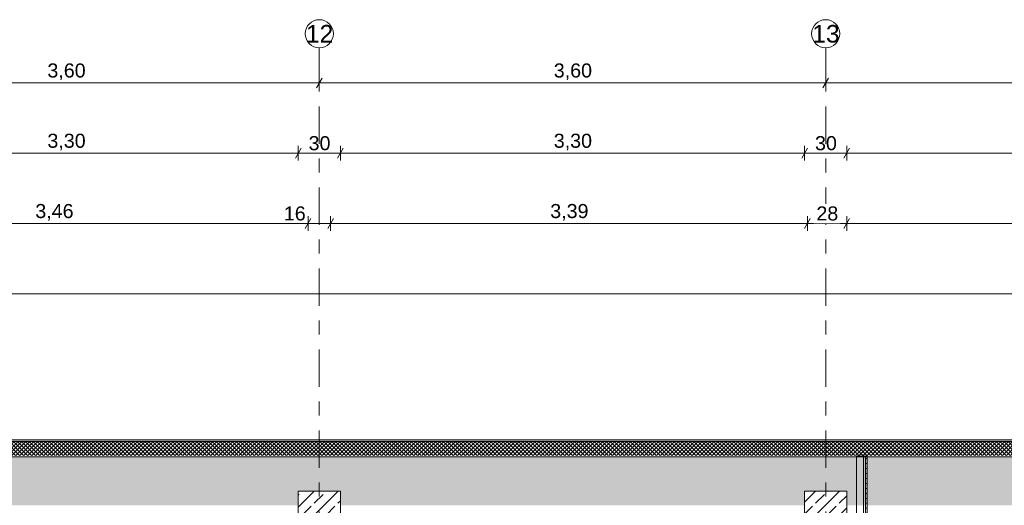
# Model space of a CAD drawing. Header units: metres. Extents: x -3.6 to 84.5, y -11 to 16.8.
# Tile 58 of 78: x 38 to 45, y 13.4 to 16.8. Entities that reach past the tile are written whole.
import ezdxf

# ---------------------------------------------------------------- set-up
doc = ezdxf.new("R2010")
doc.units = ezdxf.units.M
doc.header["$MEASUREMENT"] = 0
doc.linetypes.add('Strichlinie doppelt', pattern=[0.546806, 0.264583, -0.105833, 0.070556, -0.105833])
doc.linetypes.add('Wipeout_Contour', pattern=[1, 0, -1])
for name, color, linetype in [('152 - Bemaßung_ Beschriftung.Ausbau', 7, 'Continuous'), ('451 - Universal.Achsen Raster', 7, 'Continuous'), ('603 - Struktur.Bodenplatte_ Decke Roh', 7, 'Continuous'), ('604 - Struktur.Wand Aussen', 7, 'Continuous'), ('606 - Struktur.Wand Innen Ausbau', 7, 'Continuous'), ('607 - Struktur.Stütze', 7, 'Continuous')]:
    doc.layers.add(name, color=color, linetype=linetype)
doc.styles.add('ERSTELLTER_STIL_2', font='txt')
doc.dimstyles.new('ERSTELLTER_STIL__1', dxfattribs={"dimtxt": 0.1, "dimasz": 0.0532, "dimexe": 0.18, "dimexo": 0.0625, "dimgap": 0, "dimtad": 1, "dimtih": 1, "dimtoh": 1, "dimzin": 0, "dimdsep": 46, "dimtxsty": 'ERSTELLTER_STIL_2', "dimblk": 'ARROWHEAD_2', "dimblk1": 'ARROWHEAD_2', "dimblk2": 'ARROWHEAD_2', "dimcen": 0.09, "dimse1": 1, "dimse2": 1, "dimclrd": 7, "dimclre": 7, "dimclrt": 7, "dimazin": 0, "dimtfac": 1, "dimtdec": 4, "dimtmove": 0, "dimatfit": 3, "dimfxl": 1, "dimtolj": 1, "dimtzin": 0, "dimarcsym": 0})
doc.dimstyles.new('ERSTELLTER_STIL__11', dxfattribs={"dimtxt": 0.1, "dimasz": 0.0532, "dimexe": 0.18, "dimexo": 0.0625, "dimgap": 0, "dimtad": 1, "dimtih": 1, "dimtoh": 1, "dimzin": 0, "dimdsep": 46, "dimtxsty": 'ERSTELLTER_STIL_2', "dimblk": 'ARROWHEAD_2', "dimblk1": 'ARROWHEAD_2', "dimblk2": 'ARROWHEAD_2', "dimcen": 0.09, "dimse1": 1, "dimse2": 1, "dimclrd": 256, "dimclre": 256, "dimclrt": 256, "dimazin": 0, "dimtfac": 1, "dimtdec": 4, "dimtmove": 0, "dimatfit": 3, "dimfxl": 1, "dimtolj": 1, "dimtzin": 0, "dimarcsym": 0})
pattern_1 = [(45, (0, 0), (-0.0848528, 0.0848528), []), (45, (-0.04243, 0.04243), (-0.0848528, 0.0848528), [0.09, -0.03])]
pattern_2 = [(45, (0, 0), (-0.01767767, 0.01767767), [0, -0.025])]

# ---------------------------------------------------------------- blocks, each defined once
blk = doc.blocks.new('*D42')
at = {"layer": '152 - Bemaßung_ Beschriftung.Ausbau', "color": 160, "linetype": 'Continuous', "lineweight": 5, "true_color": 0x3232ff}
for p, q in [((36.5502, 16.39), (36.5098, 16.32)), ((36.53, 16.3025), (36.53, 16.4075)), ((40.1502, 16.39), (40.1098, 16.32)), ((40.13, 16.3025), (40.13, 16.4075)), ((36.53, 16.355), (40.13, 16.355))]:
    blk.add_line(p, q, dxfattribs=at)
at = {"layer": '152 - Bemaßung_ Beschriftung.Ausbau', "color": 160, "lineweight": 5, "true_color": 0x3232ff, "insert": (38.197, 16.375), "char_height": 0.1, "attachment_point": 7, "style": 'ERSTELLTER_STIL_2'}
blk.add_mtext('\\A1;{\\pql;\\fArial|b0|i0|c0|p38;3,60}', dxfattribs=at)
blk = doc.blocks.new('ARROWHEAD_2')
at = {"color": 0, "linetype": 'Continuous', "lineweight": 0}
for p, q in [((0, 0), (-1, 0)), ((-0.38, -0.66), (0.38, 0.66))]:
    blk.add_line(p, q, dxfattribs=at)
blk = doc.blocks.new('*D43')
at = {"layer": '152 - Bemaßung_ Beschriftung.Ausbau', "color": 160, "linetype": 'Continuous', "lineweight": 5, "true_color": 0x3232ff}
for p, q in [((40.1502, 16.39), (40.1098, 16.32)), ((40.13, 16.3025), (40.13, 16.4075)), ((43.7502, 16.39), (43.7098, 16.32)), ((43.73, 16.3025), (43.73, 16.4075)), ((40.13, 16.355), (43.73, 16.355))]:
    blk.add_line(p, q, dxfattribs=at)
at = {"layer": '152 - Bemaßung_ Beschriftung.Ausbau', "color": 160, "lineweight": 5, "true_color": 0x3232ff, "insert": (41.797, 16.375), "char_height": 0.1, "attachment_point": 7, "style": 'ERSTELLTER_STIL_2'}
blk.add_mtext('\\A1;{\\pql;\\fArial|b0|i0|c0|p38;3,60}', dxfattribs=at)
blk = doc.blocks.new('*D44')
at = {"layer": '152 - Bemaßung_ Beschriftung.Ausbau', "color": 160, "linetype": 'Continuous', "lineweight": 5, "true_color": 0x3232ff}
for p, q in [((43.7502, 16.39), (43.7098, 16.32)), ((43.73, 16.3025), (43.73, 16.4075)), ((47.3502, 16.39), (47.3098, 16.32)), ((47.33, 16.3025), (47.33, 16.4075)), ((43.73, 16.355), (47.33, 16.355))]:
    blk.add_line(p, q, dxfattribs=at)
at = {"layer": '152 - Bemaßung_ Beschriftung.Ausbau', "color": 160, "lineweight": 5, "true_color": 0x3232ff, "insert": (45.397, 16.375), "char_height": 0.1, "attachment_point": 7, "style": 'ERSTELLTER_STIL_2'}
blk.add_mtext('\\A1;{\\pql;\\fArial|b0|i0|c0|p38;3,60}', dxfattribs=at)
blk = doc.blocks.new('*D161')
at = {"layer": '152 - Bemaßung_ Beschriftung.Ausbau', "color": 7, "linetype": 'Continuous', "lineweight": 5}
for p, q in [((36.68, 15.8025), (36.68, 15.9075)), ((39.98, 15.8025), (39.98, 15.9075)), ((36.7002, 15.89), (36.6598, 15.82)), ((36.68, 15.855), (39.98, 15.855)), ((40.0002, 15.89), (39.9598, 15.82))]:
    blk.add_line(p, q, dxfattribs=at)
at = {"layer": '152 - Bemaßung_ Beschriftung.Ausbau', "color": 7, "lineweight": 5, "insert": (38.197, 15.875), "char_height": 0.1, "attachment_point": 7, "style": 'ERSTELLTER_STIL_2'}
blk.add_mtext('\\A1;{\\pql;\\fArial|b0|i0|c0|p38;3,30}', dxfattribs=at)
blk = doc.blocks.new('*D162')
at = {"layer": '152 - Bemaßung_ Beschriftung.Ausbau', "color": 7, "linetype": 'Continuous', "lineweight": 5}
for p, q in [((39.98, 15.8025), (39.98, 15.9075)), ((40.28, 15.8025), (40.28, 15.9075)), ((40.0002, 15.89), (39.9598, 15.82)), ((39.98, 15.855), (40.28, 15.855)), ((40.3002, 15.89), (40.2598, 15.82))]:
    blk.add_line(p, q, dxfattribs=at)
at = {"layer": '152 - Bemaßung_ Beschriftung.Ausbau', "color": 7, "lineweight": 5, "insert": (40.0541, 15.875), "char_height": 0.1, "attachment_point": 7, "style": 'ERSTELLTER_STIL_2'}
blk.add_mtext('\\A1;{\\pql;\\fArial|b0|i0|c0|p38;30}', dxfattribs=at)
blk = doc.blocks.new('*D163')
at = {"layer": '152 - Bemaßung_ Beschriftung.Ausbau', "color": 7, "linetype": 'Continuous', "lineweight": 5}
for p, q in [((40.28, 15.8025), (40.28, 15.9075)), ((43.58, 15.8025), (43.58, 15.9075)), ((40.3002, 15.89), (40.2598, 15.82)), ((40.28, 15.855), (43.58, 15.855)), ((43.6002, 15.89), (43.5598, 15.82))]:
    blk.add_line(p, q, dxfattribs=at)
at = {"layer": '152 - Bemaßung_ Beschriftung.Ausbau', "color": 7, "lineweight": 5, "insert": (41.797, 15.875), "char_height": 0.1, "attachment_point": 7, "style": 'ERSTELLTER_STIL_2'}
blk.add_mtext('\\A1;{\\pql;\\fArial|b0|i0|c0|p38;3,30}', dxfattribs=at)
blk = doc.blocks.new('*D164')
at = {"layer": '152 - Bemaßung_ Beschriftung.Ausbau', "color": 7, "linetype": 'Continuous', "lineweight": 5}
for p, q in [((43.58, 15.8025), (43.58, 15.9075)), ((43.88, 15.8025), (43.88, 15.9075)), ((43.6002, 15.89), (43.5598, 15.82)), ((43.58, 15.855), (43.88, 15.855)), ((43.9002, 15.89), (43.8598, 15.82))]:
    blk.add_line(p, q, dxfattribs=at)
at = {"layer": '152 - Bemaßung_ Beschriftung.Ausbau', "color": 7, "lineweight": 5, "insert": (43.6541, 15.875), "char_height": 0.1, "attachment_point": 7, "style": 'ERSTELLTER_STIL_2'}
blk.add_mtext('\\A1;{\\pql;\\fArial|b0|i0|c0|p38;30}', dxfattribs=at)
blk = doc.blocks.new('*D165')
at = {"layer": '152 - Bemaßung_ Beschriftung.Ausbau', "color": 7, "linetype": 'Continuous', "lineweight": 5}
for p, q in [((43.88, 15.8025), (43.88, 15.9075)), ((47.18, 15.8025), (47.18, 15.9075)), ((43.9002, 15.89), (43.8598, 15.82)), ((43.88, 15.855), (47.18, 15.855)), ((47.2002, 15.89), (47.1598, 15.82))]:
    blk.add_line(p, q, dxfattribs=at)
at = {"layer": '152 - Bemaßung_ Beschriftung.Ausbau', "color": 7, "lineweight": 5, "insert": (45.397, 15.875), "char_height": 0.1, "attachment_point": 7, "style": 'ERSTELLTER_STIL_2'}
blk.add_mtext('\\A1;{\\pql;\\fArial|b0|i0|c0|p38;3,30}', dxfattribs=at)
blk = doc.blocks.new('*D182')
at = {"layer": '152 - Bemaßung_ Beschriftung.Ausbau', "color": 7, "linetype": 'Continuous', "lineweight": 5}
for p, q in [((32.1702, 14.89), (32.1298, 14.82)), ((32.15, 14.8025), (32.15, 14.9075)), ((32.15, 14.855), (62.275, 14.855)), ((62.2952, 14.89), (62.2548, 14.82)), ((62.275, 14.8025), (62.275, 14.9075))]:
    blk.add_line(p, q, dxfattribs=at)
at = {"layer": '152 - Bemaßung_ Beschriftung.Ausbau', "color": 7, "lineweight": 5, "char_height": 0.1, "attachment_point": 7, "style": 'ERSTELLTER_STIL_2'}
for s, insert in [('\\A1;{\\pql;\\fArial|b0|i0|c0|p38;30,12\\fArial|b0|i0|c0|p38;\\A1{\\H.66x;\\S5^  ;}}', (47.0165, 14.8556)), ('\\A1;{\\pql;\\fArial|b0|i0|c0|p38;11}', (62.2663, 14.8645))]:
    blk.add_mtext(s, dxfattribs=dict(at, insert=insert))
blk = doc.blocks.new('*D268')
at = {"layer": '152 - Bemaßung_ Beschriftung.Ausbau', "color": 7, "linetype": 'Continuous', "lineweight": 5}
for p, q in [((36.59, 15.3025), (36.59, 15.4075)), ((40.05, 15.3025), (40.05, 15.4075)), ((36.6102, 15.39), (36.5698, 15.32)), ((36.59, 15.355), (40.05, 15.355)), ((40.0702, 15.39), (40.0298, 15.32))]:
    blk.add_line(p, q, dxfattribs=at)
at = {"layer": '152 - Bemaßung_ Beschriftung.Ausbau', "color": 7, "lineweight": 5, "char_height": 0.1, "attachment_point": 7, "style": 'ERSTELLTER_STIL_2'}
for s, insert in [('\\A1;{\\pql;\\fArial|b0|i0|c0|p38;3,46}', (38.1111, 15.375)), ('\\A1;{\\pql;\\fArial|b0|i0|c0|p38;16}', (39.878, 15.375))]:
    blk.add_mtext(s, dxfattribs=dict(at, insert=insert))
blk = doc.blocks.new('*D269')
at = {"layer": '152 - Bemaßung_ Beschriftung.Ausbau', "color": 7, "linetype": 'Continuous', "lineweight": 5}
for p, q in [((40.05, 15.3025), (40.05, 15.4075)), ((40.21, 15.3025), (40.21, 15.4075)), ((40.0702, 15.39), (40.0298, 15.32)), ((40.05, 15.355), (40.21, 15.355)), ((40.2302, 15.39), (40.1898, 15.32))]:
    blk.add_line(p, q, dxfattribs=at)
blk = doc.blocks.new('*D270')
at = {"layer": '152 - Bemaßung_ Beschriftung.Ausbau', "color": 7, "linetype": 'Continuous', "lineweight": 5}
for p, q in [((40.21, 15.3025), (40.21, 15.4075)), ((43.6, 15.3025), (43.6, 15.4075)), ((40.2302, 15.39), (40.1898, 15.32)), ((40.21, 15.355), (43.6, 15.355)), ((43.6202, 15.39), (43.5798, 15.32))]:
    blk.add_line(p, q, dxfattribs=at)
at = {"layer": '152 - Bemaßung_ Beschriftung.Ausbau', "color": 7, "lineweight": 5, "insert": (41.772, 15.375), "char_height": 0.1, "attachment_point": 7, "style": 'ERSTELLTER_STIL_2'}
blk.add_mtext('\\A1;{\\pql;\\fArial|b0|i0|c0|p38;3,39}', dxfattribs=at)
blk = doc.blocks.new('*D271')
at = {"layer": '152 - Bemaßung_ Beschriftung.Ausbau', "color": 7, "linetype": 'Continuous', "lineweight": 5}
for p, q in [((43.6, 15.3025), (43.6, 15.4075)), ((43.88, 15.3025), (43.88, 15.4075)), ((43.6202, 15.39), (43.5798, 15.32)), ((43.6, 15.355), (43.88, 15.355)), ((43.9002, 15.39), (43.8598, 15.32))]:
    blk.add_line(p, q, dxfattribs=at)
at = {"color": 254, "linetype": 'Wipeout_Contour', "lineweight": 0, "ltscale": 185.52935}
blk.add_wipeout([(43.6454, 15.3563), (43.8346, 15.3563), (43.8346, 15.4938), (43.6454, 15.4938)], dxfattribs=at).dxf.layer = '152 - Bemaßung_ Beschriftung.Ausbau'
at = {"layer": '152 - Bemaßung_ Beschriftung.Ausbau', "color": 7, "lineweight": 5, "insert": (43.6641, 15.375), "char_height": 0.1, "attachment_point": 7, "style": 'ERSTELLTER_STIL_2'}
blk.add_mtext('\\A1;{\\pql;\\fArial|b0|i0|c0|p38;28}', dxfattribs=at)
blk = doc.blocks.new('*D272')
at = {"layer": '152 - Bemaßung_ Beschriftung.Ausbau', "color": 7, "linetype": 'Continuous', "lineweight": 5}
for p, q in [((43.88, 15.3025), (43.88, 15.4075)), ((47.26, 15.3025), (47.26, 15.4075)), ((43.9002, 15.39), (43.8598, 15.32)), ((43.88, 15.355), (47.26, 15.355)), ((47.2802, 15.39), (47.2398, 15.32))]:
    blk.add_line(p, q, dxfattribs=at)
at = {"layer": '152 - Bemaßung_ Beschriftung.Ausbau', "color": 7, "lineweight": 5, "char_height": 0.1, "attachment_point": 7, "style": 'ERSTELLTER_STIL_2'}
for s, insert in [('\\A1;{\\pql;\\fArial|b0|i0|c0|p38;3,38}', (45.3611, 15.375)), ('\\A1;{\\pql;\\fArial|b0|i0|c0|p38;15}', (47.088, 15.375))]:
    blk.add_mtext(s, dxfattribs=dict(at, insert=insert))

msp = doc.modelspace()

# ---------------------------------------------------------------- hatches: boundary and pattern name
at = {"layer": '604 - Struktur.Wand Aussen', "linetype": 'Continuous', "lineweight": 0, "true_color": 0x000000}
h = msp.add_hatch(dxfattribs=at)
h.set_pattern_fill('Verputz_0001', color=18, style=0, pattern_type=2)
h.set_pattern_definition([(0, (0, 0), (0, 0.08660254), [0, -0.05]), (0, (0.025, 0.0433), (0, 0.08660254), [0, -0.05])])
h.paths.add_polyline_path([(47.33, 13.815), (32.93, 13.815), (32.93, 13.805), (47.33, 13.805)])
h = msp.add_hatch(dxfattribs=at)
h.set_pattern_fill('Dämmung__hart_2_0001', color=18, style=0, pattern_type=2)
h.set_pattern_definition([(225, (0, 0), (-0.014142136, 0.014142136), []), (315, (0, 0), (0.014142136, 0.014142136), [])])
h.paths.add_polyline_path([(47.33, 13.805), (32.93, 13.805), (32.93, 13.705), (47.33, 13.705)])
h = msp.add_hatch(dxfattribs=at)
h.set_pattern_fill('Beton__Stahlbeton_0001', color=18, style=0, pattern_type=2)
h.set_pattern_definition(pattern_1)
h.paths.add_polyline_path([(32.93, 13.45), (33.08, 13.45), (33.08, 13.35), (36.38, 13.35), (36.38, 13.45), (36.68, 13.45), (36.68, 13.35), (39.98, 13.35), (39.98, 13.45), (40.28, 13.45), (40.28, 13.35), (43.58, 13.35), (43.58, 13.45), (43.88, 13.45), (43.88, 13.35), (47.18, 13.35), (47.18, 13.45), (47.33, 13.45), (47.33, 13.695), (32.93, 13.695)])
at = {"layer": '606 - Struktur.Wand Innen Ausbau', "linetype": 'Continuous', "lineweight": 0, "true_color": 0x000000}
h = msp.add_hatch(dxfattribs=at)
h.set_pattern_fill('Gips_0001', color=18, style=0, pattern_type=2)
h.set_pattern_definition(pattern_2)
h.paths.add_polyline_path([(44.0123, 13.025), (44.0123, 13.7), (43.9998, 13.7), (43.9998, 13.025)])
h = msp.add_hatch(dxfattribs=at)
h.set_pattern_fill('Gips_0001', color=18, style=0, pattern_type=2)
h.set_pattern_definition(pattern_2)
h.paths.add_polyline_path([(44.0248, 13.0125), (44.0248, 13.7), (44.0123, 13.7), (44.0123, 13.0125)])
at = {"layer": '607 - Struktur.Stütze', "linetype": 'Continuous', "lineweight": 0, "true_color": 0x000000}
h = msp.add_hatch(dxfattribs=at)
h.set_pattern_fill('Beton__Stahlbeton_0001', color=18, style=0, pattern_type=2)
h.set_pattern_definition(pattern_1)
h.paths.add_polyline_path([(39.98, 13), (40.28, 13), (40.28, 13.45), (39.98, 13.45)])
h = msp.add_hatch(dxfattribs=at)
h.set_pattern_fill('Beton__Stahlbeton_0001', color=18, style=0, pattern_type=2)
h.set_pattern_definition(pattern_1)
h.paths.add_polyline_path([(43.58, 13), (43.88, 13), (43.88, 13.45), (43.58, 13.45)])

# ---------------------------------------------------------------- linework, layer by layer
at = {"layer": '451 - Universal.Achsen Raster', "color": 160, "linetype": 'Strichlinie doppelt', "lineweight": 9, "true_color": 0x3232ff}
for p, q in [((40.13, 16.355), (40.13, 16.605)), ((43.73, 16.355), (43.73, 16.605)), ((40.13, -10.585), (40.13, 16.355)), ((43.73, -10.585), (43.73, 16.355))]:
    msp.add_line(p, q, dxfattribs=at)
at = {"layer": '451 - Universal.Achsen Raster', "color": 160, "linetype": 'Continuous', "lineweight": 9, "true_color": 0x3232ff}
for centre in [(40.13, 16.705), (43.73, 16.705)]:
    msp.add_circle(centre, 0.1, dxfattribs=at)
at = {"layer": '451 - Universal.Achsen Raster', "color": 160, "linetype": 'Strichlinie doppelt', "lineweight": 9, "true_color": 0x3232ff}
for p in [(40.13, 16.355), (40.13, 16.355), (43.73, 16.355), (43.73, 16.355)]:
    msp.add_point(p, dxfattribs=at)
at = {"layer": '603 - Struktur.Bodenplatte_ Decke Roh', "color": 7, "linetype": 'Continuous', "lineweight": 13, "flags": 128}
msp.add_lwpolyline([(-0.015, 0.005), (52.315, 0.005), (52.315, 0.045), (54.38, 0.045), (54.38, 0.005), (62.275, 0.005), (62.275, 13.695), (-0.015, 13.695)], close=True, dxfattribs=at)
at = {"layer": '604 - Struktur.Wand Aussen', "color": 7, "linetype": 'Continuous', "lineweight": 13}
msp.add_line((47.33, 13.805), (32.93, 13.805), dxfattribs=at)
at = {"layer": '604 - Struktur.Wand Aussen', "color": 7, "linetype": 'Continuous', "lineweight": 18}
msp.add_line((47.33, 13.695), (32.93, 13.695), dxfattribs=at)
at = {"layer": '604 - Struktur.Wand Aussen', "color": 7, "linetype": 'Continuous', "lineweight": 13, "flags": 128}
msp.add_lwpolyline([(47.33, 13.815), (32.93, 13.815)], dxfattribs=at)
at = {"layer": '606 - Struktur.Wand Innen Ausbau', "color": 7, "linetype": 'Continuous', "lineweight": 5}
for p, q in [((43.9998, 13.075), (43.9998, 13.7)), ((44.0123, 13.025), (44.0123, 13.7))]:
    msp.add_line(p, q, dxfattribs=at)
at = {"layer": '606 - Struktur.Wand Innen Ausbau', "color": 7, "linetype": 'Continuous', "lineweight": 5, "flags": 128}
for points in [[(43.9998, 13.7), (43.9498, 13.7)], [(43.9498, 13.7), (43.9498, 13.075)], [(44.0123, 13.7), (43.9998, 13.7)], [(44.0248, 13.7), (44.0123, 13.7)], [(44.0248, 13.0125), (44.0248, 13.7)]]:
    msp.add_lwpolyline(points, dxfattribs=at)
at = {"layer": '607 - Struktur.Stütze', "color": 7, "linetype": 'Continuous', "lineweight": 13, "flags": 128}
for points in [[(39.98, 13), (40.28, 13), (40.28, 13.45), (39.98, 13.45)], [(43.58, 13), (43.88, 13), (43.88, 13.45), (43.58, 13.45)]]:
    msp.add_lwpolyline(points, close=True, dxfattribs=at)

# ---------------------------------------------------------------- texts
at = {"layer": '451 - Universal.Achsen Raster', "color": 160, "lineweight": 9, "true_color": 0x3232ff, "char_height": 0.125, "attachment_point": 1, "style": 'ERSTELLTER_STIL_2'}
for s, insert in [('\\A1;{\\pql;\\pt0;\\fArial|b0|i0|c0|p38;12}', (40.0351, 16.7675)), ('\\A1;{\\pql;\\pt0;\\fArial|b0|i0|c0|p38;13}', (43.6351, 16.7675))]:
    msp.add_mtext(s, dxfattribs=dict(at, insert=insert))

# ---------------------------------------------------------------- dimensions: what is measured, and where the dimension line sits
at = {"layer": '152 - Bemaßung_ Beschriftung.Ausbau', "color": 160, "linetype": 'Continuous', "lineweight": 5, "true_color": 0x3232ff}
for base, p1, p2, picture, middle in [((40.13, 16.355), (36.53, 16.355), (40.13, 16.355), '*D42', (38.3268, 16.425)), ((43.73, 16.355), (40.13, 16.355), (43.73, 16.355), '*D43', (41.9268, 16.425)), ((47.33, 16.355), (43.73, 16.355), (47.33, 16.355), '*D44', (45.5268, 16.425))]:
    dim = msp.add_linear_dim(base=base, p1=p1, p2=p2, dimstyle='ERSTELLTER_STIL__11', dxfattribs=at)
    dim.commit()
    dim.dimension.update_dxf_attribs({"geometry": picture, "text_midpoint": middle, "dimtype": 160})
at = {"layer": '152 - Bemaßung_ Beschriftung.Ausbau', "color": 7, "linetype": 'Continuous', "lineweight": 5}
for base, p1, p2, picture, middle in [((39.98, 15.855), (36.68, 13.45), (39.98, 13.45), '*D161', (38.3268, 15.925)), ((40.28, 15.855), (39.98, 13.45), (40.28, 13.45), '*D162', (40.1303, 15.925)), ((43.58, 15.855), (40.28, 13.45), (43.58, 13.45), '*D163', (41.9268, 15.925)), ((43.88, 15.855), (43.58, 13.45), (43.88, 13.45), '*D164', (43.7303, 15.925)), ((47.18, 15.855), (43.88, 13.45), (47.18, 13.45), '*D165', (45.5268, 15.925)), ((40.05, 15.355), (36.59, 10.5377), (40.05, 10.75), '*D268', (38.241, 15.425)), ((43.6, 15.355), (40.21, 10.75), (43.6, 10.6277), '*D270', (41.9018, 15.425)), ((40.21, 15.355), (40.05, 10.75), (40.21, 10.75), '*D269', (39.9542, 15.425)), ((62.275, 14.855), (32.14999, 13.455), (62.275, 13.695), '*D182', (47.31954, 14.925))]:
    dim = msp.add_linear_dim(base=base, p1=p1, p2=p2, dimstyle='ERSTELLTER_STIL__1', dxfattribs=at)
    dim.commit()
    dim.dimension.update_dxf_attribs({"geometry": picture, "text_midpoint": middle, "dimtype": 160})

# ---------------------------------------------------------------- next in the draw order: dimensions: what is measured, and where the dimension line sits
dim = msp.add_linear_dim(base=(43.88, 15.355), p1=(43.6, 10.6277), p2=(43.88, 10.6277), dimstyle='ERSTELLTER_STIL__1', dxfattribs=at)
dim.commit()
dim.dimension.update_dxf_attribs({"geometry": '*D271', "text_midpoint": (43.7403, 15.425), "dimtype": 160})

# ---------------------------------------------------------------- next in the draw order: dimensions: what is measured, and where the dimension line sits
dim = msp.add_linear_dim(base=(47.26, 15.355), p1=(43.88, 10.6277), p2=(47.26, 10.75), dimstyle='ERSTELLTER_STIL__1', dxfattribs=at)
dim.commit()
dim.dimension.update_dxf_attribs({"geometry": '*D272', "text_midpoint": (45.491, 15.425), "dimtype": 160})

doc.saveas('drawing.dxf')
